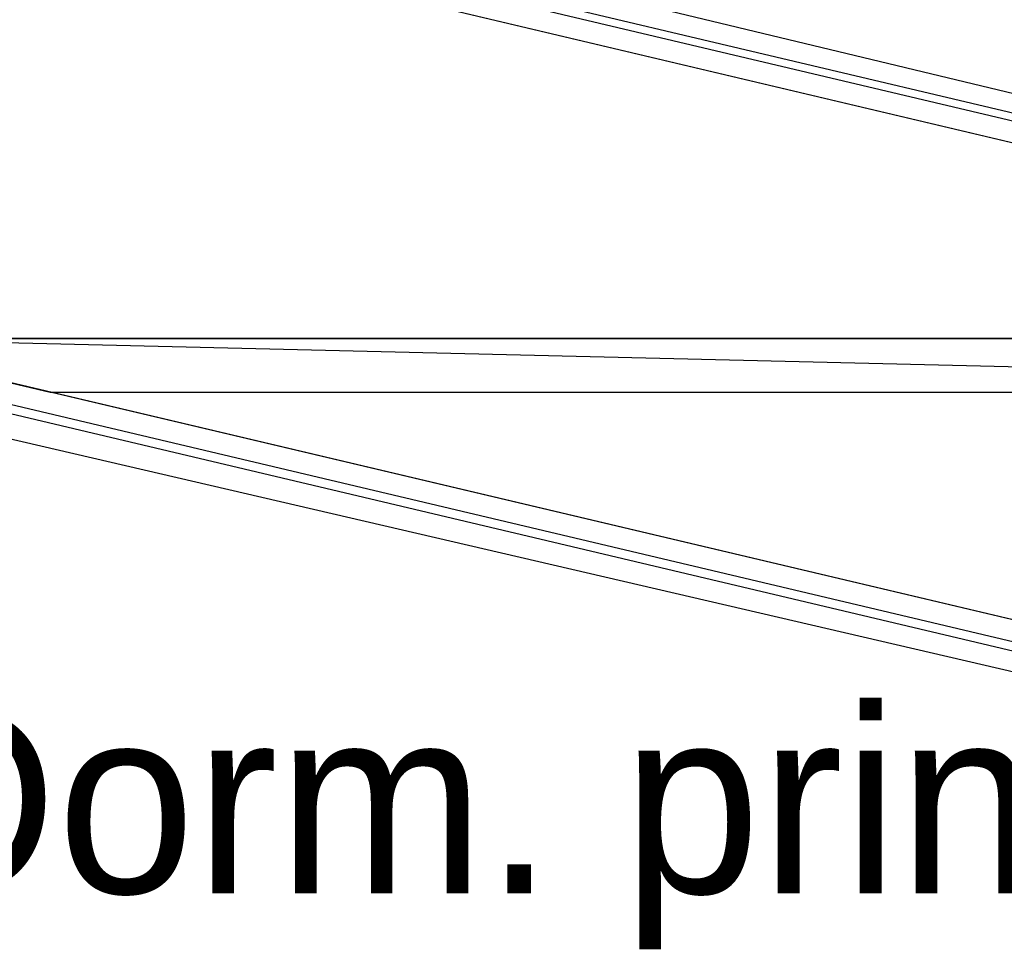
# Model space of a CAD drawing. Header units: feet. Extents: x -79 to 198, y -22 to 181.
# Tile 202 of 256: x 122.72 to 129.09, y 105.4 to 111.42. Entities that reach past the tile are written whole.
import ezdxf
from ezdxf.enums import TextEntityAlignment as Align

# ---------------------------------------------------------------- set-up
doc = ezdxf.new("R2010")
doc.units = ezdxf.units.FT
for name, color, linetype in [('A-AREA-UNIDAD', 30, 'CONTINUOUS'), ('A-LINEA', 7, 'CONTINUOUS'), ('A-MURO-CONCRETO', 8, 'CONTINUOUS'), ('A-NOMBRE-ESPACIO', 2, 'CONTINUOUS')]:
    doc.layers.add(name, color=color, linetype=linetype)

msp = doc.modelspace()

# ---------------------------------------------------------------- linework, layer by layer
at = {"layer": 'A-AREA-UNIDAD'}
for points in [[(99.648, 121.6533), (99.04, 121.1378), (98.4, 118.0444), (98.8, 117.4578), (99.552, 117.2978), (99.648, 116.8889), (104.96, 115.7333), (105.072, 115.4133), (106.432, 115.0933), (106.72, 116.0533), (107.68, 116.0533), (114.448, 114.4533), (114.608, 113.4933), (121.76, 111.8044), (122, 112.4089), (123.072, 112.4089), (134.912, 109.5644), (136, 109.5289)], [(135.92, 108.3733), (135.328, 105.7778), (134.272, 105.6889), (134.16, 106.0444), (121.52, 108.9778), (121.312, 109.3333), (121.312, 110.2933), (121.6, 111.4133), (114.608, 113.0133)]]:
    msp.add_lwpolyline(points, dxfattribs=at)
at = {"layer": 'A-LINEA'}
for p, q in [((135.1867, 109.3378), (105.44, 116.3778)), ((105.5067, 116.4178), (135.1867, 109.3911)), ((134.4267, 106.1511), (121.5867, 109.1911)), ((121.6267, 109.1244), (134.4133, 106.0978))]:
    msp.add_line(p, q, dxfattribs=at)
msp.add_lwpolyline([(121.4533, 109.3644), (122.1467, 112.2844), (135.96, 109.0178), (135.2667, 106.0978), (121.4533, 109.3644)], dxfattribs=at)
at = {"layer": 'A-MURO-CONCRETO'}
for points in [[(122.1467, 112.2844), (134.4933, 109.3644), (121.4533, 109.3644), (122.1467, 112.2844), (122.1467, 112.2844)], [(121.4533, 109.3644), (122.92, 109.0178), (135.96, 109.0178), (121.4533, 109.3644)], [(121.4533, 109.3644), (134.4933, 109.3644), (135.96, 109.0178), (121.4533, 109.3644), (121.4533, 109.3644)], [(122.92, 109.0178), (135.96, 109.0178), (135.2667, 106.0978), (122.92, 109.0178), (122.92, 109.0178)]]:
    msp.add_lwpolyline(points, dxfattribs=at)

# ---------------------------------------------------------------- texts
at = {"layer": 'A-NOMBRE-ESPACIO'}
msp.add_text('Dorm. principal', height=1.2, dxfattribs=at).set_placement((127.2, 105.7778), align=Align.CENTER)

doc.saveas('drawing.dxf')
